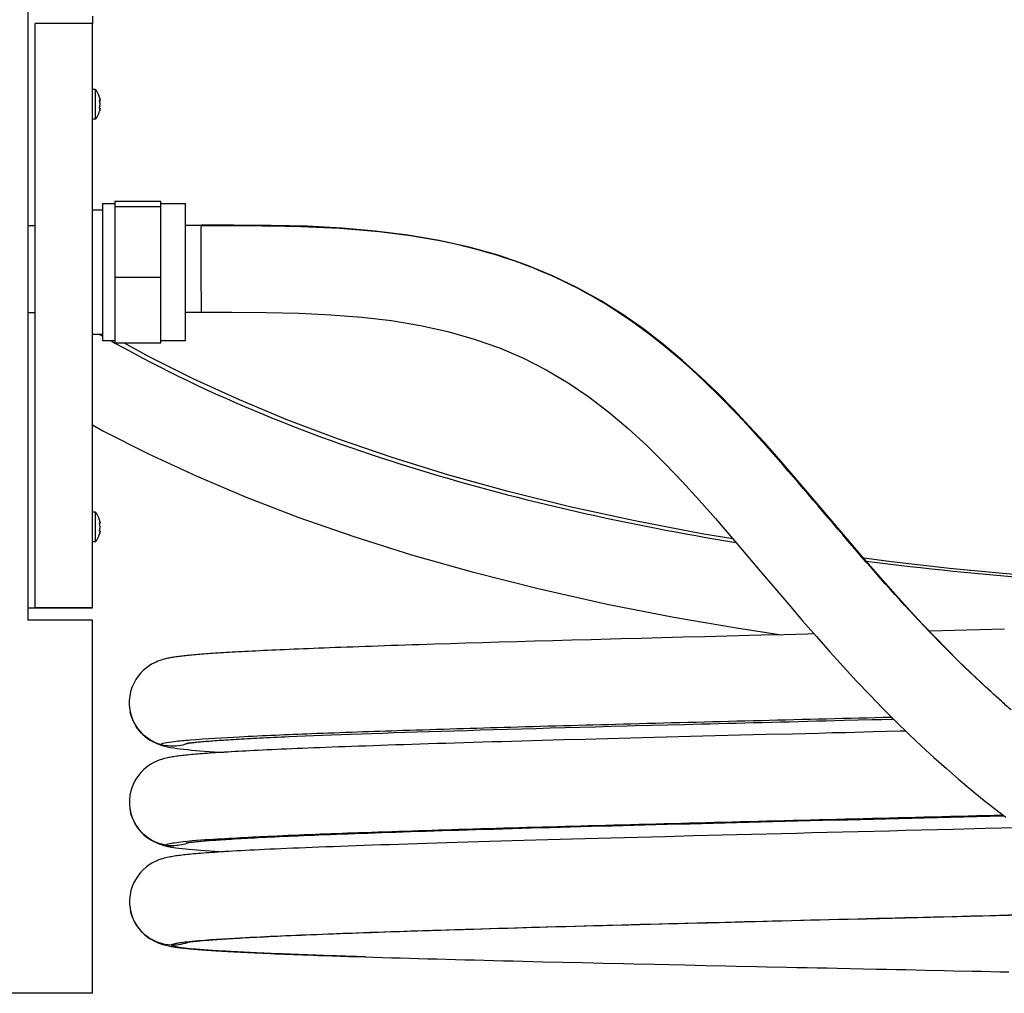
# Model space of a CAD drawing. Header units: millimetres. Extents: x 262 to 2160, y 848 to 2518.
# Tile 5 of 8: x 1530 to 1926, y 852 to 1244. Entities that reach past the tile are written whole.
import ezdxf

# ---------------------------------------------------------------- set-up
doc = ezdxf.new("R2010")
doc.units = ezdxf.units.MM
doc.header["$LTSCALE"] = 220.192598
for name, color, linetype in [('00_COMPONENTS_13', 7, 'CONTINUOUS'), ('00_COMPONENTS_4', 7, 'CONTINUOUS'), ('00_COMPONENTS_5', 7, 'CONTINUOUS'), ('00_COMPONENTS_6', 7, 'CONTINUOUS')]:
    doc.layers.add(name, color=color, linetype=linetype)

msp = doc.modelspace()

# ---------------------------------------------------------------- linework, layer by layer
at = {"layer": '00_COMPONENTS_13', "color": 7, "linetype": 'Continuous'}
for p, q in [((1533.64, 1161.2), (1536.64, 1161.2)), ((1597.14, 1161.32), (1603.49, 1161.33)), ((1533.64, 1126.2), (1536.64, 1126.2)), ((1597.14, 1126.32), (1603.56, 1126.33)), ((1562.57, 1117.4), (1563.71, 1116.75)), ((1562.6, 1117.46), (1563.74, 1116.8)), ((1566.86, 1114.96), (1567.26, 1114.73)), ((1566.86, 1114.95), (1567.26, 1114.73)), ((1568.3, 1114.15), (1568.71, 1113.92)), ((1568.31, 1114.16), (1568.72, 1113.94)), ((1916.51, 998.58), (1906.45, 998.33)), ((1926.56, 998.84), (1916.51, 998.58)), ((1744.89, 994.17), (1737.51, 993.96)), ((1752.45, 994.38), (1744.89, 994.17)), ((1760.2, 994.59), (1752.45, 994.38)), ((1780.36, 995.13), (1772.16, 994.91)), ((1788.74, 995.35), (1780.36, 995.13)), ((1797.3, 995.57), (1788.74, 995.35)), ((1806.03, 995.79), (1797.3, 995.57)), ((1814.92, 996.02), (1806.03, 995.79)), ((1697.26, 992.77), (1691.25, 992.58)), ((1703.48, 992.97), (1697.26, 992.77)), ((1709.89, 993.16), (1703.48, 992.97)), ((1716.51, 993.36), (1709.89, 993.16)), ((1723.32, 993.56), (1716.51, 993.36)), ((1730.32, 993.76), (1723.32, 993.56)), ((1737.51, 993.96), (1730.32, 993.76)), ((1574.85, 965.59), (1574.85, 965.61)), ((1862.06, 962.2), (1873.32, 962.48)), ((1715.58, 958.32), (1721.01, 958.48)), ((1721.01, 958.48), (1726.55, 958.64)), ((1726.55, 958.64), (1732.2, 958.8)), ((1732.2, 958.8), (1737.96, 958.96)), ((1737.96, 958.96), (1743.83, 959.13)), ((1743.83, 959.13), (1749.8, 959.29)), ((1749.8, 959.29), (1755.88, 959.46)), ((1755.88, 959.46), (1762.06, 959.63)), ((1762.06, 959.63), (1768.35, 959.8)), ((1777.96, 960.05), (1784.49, 960.22)), ((1784.49, 960.22), (1791.12, 960.4)), ((1791.12, 960.4), (1797.84, 960.57)), ((1638.62, 955.63), (1641.83, 955.77)), ((1641.83, 955.77), (1645.16, 955.91)), ((1645.16, 955.91), (1648.62, 956.05)), ((1648.62, 956.05), (1652.21, 956.19)), ((1652.21, 956.19), (1655.92, 956.34)), ((1655.92, 956.34), (1659.76, 956.48)), ((1659.76, 956.48), (1663.73, 956.63)), ((1663.73, 956.63), (1667.82, 956.78)), ((1667.82, 956.78), (1672.04, 956.92)), ((1672.04, 956.92), (1676.39, 957.07)), ((1676.39, 957.07), (1680.86, 957.23)), ((1680.86, 957.23), (1685.46, 957.38)), ((1685.46, 957.38), (1690.18, 957.53)), ((1690.18, 957.53), (1695.02, 957.69)), ((1695.02, 957.69), (1699.98, 957.84)), ((1699.98, 957.84), (1705.06, 958)), ((1705.06, 958), (1710.26, 958.16)), ((1710.26, 958.16), (1715.58, 958.32)), ((1757.88, 954.52), (1749.11, 954.28)), ((1766.88, 954.77), (1757.88, 954.52)), ((1776.12, 955.01), (1766.88, 954.77)), ((1815.21, 956.03), (1805.13, 955.77)), ((1588.25, 951.9), (1588.1, 951.94)), ((1588.25, 951.9), (1589.33, 951.63)), ((1740.59, 954.05), (1732.31, 953.81)), ((1749.11, 954.28), (1740.59, 954.05)), ((1574.95, 925.52), (1574.93, 925.6)), ((1920.59, 923.68), (1926.28, 923.82)), ((1728.45, 918.69), (1736.07, 918.91)), ((1736.07, 918.91), (1743.91, 919.13)), ((1743.91, 919.13), (1751.97, 919.35)), ((1751.97, 919.35), (1760.25, 919.58)), ((1760.25, 919.58), (1768.74, 919.8)), ((1768.74, 919.8), (1777.43, 920.04)), ((1804.65, 920.74), (1814.08, 920.99)), ((1713.91, 918.26), (1721.07, 918.48)), ((1721.07, 918.48), (1728.45, 918.69)), ((1778.99, 915.08), (1768.26, 914.8)), ((1790.02, 915.37), (1778.99, 915.08)), ((1801.32, 915.67), (1790.02, 915.37)), ((1812.89, 915.96), (1801.32, 915.67)), ((1824.7, 916.26), (1812.89, 915.96)), ((1918.73, 918.63), (1905.83, 918.31)), ((1592.26, 911.08), (1592.24, 911.09)), ((1575.03, 885.51), (1575, 885.62)), ((1907.31, 883.34), (1917.79, 883.6)), ((1917.79, 883.6), (1928.29, 883.87)), ((1742.05, 879.08), (1750.06, 879.3)), ((1750.06, 879.3), (1758.28, 879.52)), ((1758.28, 879.52), (1766.71, 879.75)), ((1766.71, 879.75), (1775.35, 879.98)), ((1775.35, 879.98), (1784.18, 880.21)), ((1797.79, 880.57), (1807.08, 880.81)), ((1807.08, 880.81), (1816.54, 881.05)), ((1712.29, 878.21), (1719.39, 878.43)), ((1719.39, 878.43), (1726.71, 878.64)), ((1726.71, 878.64), (1734.27, 878.86)), ((1734.27, 878.86), (1742.05, 879.08)), ((1740.82, 865.12), (1748.86, 864.93)), ((1748.86, 864.93), (1756.95, 864.74)), ((1756.95, 864.74), (1765.1, 864.55)), ((1765.1, 864.55), (1773.28, 864.37)), ((1785.6, 864.09), (1797.96, 863.82)), ((1797.96, 863.82), (1806.19, 863.64)), ((1806.19, 863.64), (1814.42, 863.46))]:
    msp.add_line(p, q, dxfattribs=at)
for points in [[(1926.59, 968.71), (1922.05, 972.75), (1917.45, 976.98), (1912.78, 981.38), (1908.06, 985.97), (1903.29, 990.74), (1898.46, 995.7), (1893.58, 1000.83), (1888.65, 1006.14), (1883.67, 1011.63), (1878.64, 1017.28), (1873.56, 1023.08), (1868.42, 1029.03), (1863.22, 1035.12), (1857.94, 1041.34), (1852.58, 1047.68), (1847.11, 1054.11), (1841.53, 1060.63), (1835.81, 1067.22), (1829.94, 1073.86), (1823.87, 1080.52), (1817.57, 1087.19), (1811.02, 1093.83), (1804.16, 1100.42), (1796.96, 1106.92), (1789.39, 1113.28), (1781.39, 1119.45), (1772.94, 1125.36), (1763.99, 1130.97), (1754.49, 1136.23), (1744.47, 1141.05), (1733.93, 1145.38), (1722.82, 1149.2), (1711.2, 1152.47), (1699.11, 1155.17), (1686.51, 1157.33), (1673.44, 1158.96), (1659.96, 1160.11), (1645.98, 1160.84), (1631.49, 1161.22), (1616.59, 1161.34), (1603.49, 1161.33)], [(1603.56, 1126.33), (1615.75, 1126.34), (1629.48, 1126.24), (1642.77, 1125.92), (1655.61, 1125.31), (1668.01, 1124.33), (1680, 1122.91), (1691.56, 1120.98), (1702.65, 1118.53), (1713.26, 1115.52), (1723.37, 1111.95), (1732.99, 1107.82), (1742.18, 1103.13), (1750.94, 1097.93), (1759.3, 1092.23), (1767.35, 1086.08), (1775.16, 1079.48), (1782.72, 1072.53), (1789.98, 1065.36), (1796.96, 1058.06), (1803.72, 1050.66), (1810.23, 1043.31), (1816.46, 1036.1), (1822.49, 1029.03), (1828.38, 1022.09), (1834.13, 1015.3), (1839.75, 1008.7), (1845.31, 1002.24), (1850.82, 995.92), (1856.26, 989.78), (1861.66, 983.8), (1867.02, 978), (1872.33, 972.38), (1877.6, 966.95), (1882.82, 961.72), (1887.98, 956.68), (1893.09, 951.84), (1898.13, 947.19), (1903.12, 942.75), (1908.04, 938.48), (1912.9, 934.4), (1917.69, 930.51), (1922.42, 926.78), (1927.07, 923.22)], [(1817.3, 1035.12), (1804.72, 1037.23), (1777.78, 1042.4), (1751.66, 1048.1), (1726.87, 1054.22), (1703.02, 1060.82), (1680.24, 1067.86), (1658.7, 1075.23), (1638.31, 1082.94), (1618.83, 1091.04), (1600.21, 1099.54), (1582.55, 1108.36), (1572.29, 1113.97)], [(1559.64, 1080.98), (1563.91, 1078.62), (1582.16, 1069.38), (1601.37, 1060.48), (1621.5, 1051.97), (1642.7, 1043.81), (1664.84, 1036.08), (1687.94, 1028.79), (1712.36, 1021.85), (1738.89, 1015.14), (1766.65, 1008.96), (1793.46, 1003.7), (1818.67, 999.34), (1836.75, 996.57)], [(2113.41, 1010.76), (2107.2, 1011.05), (2099.14, 1011.4), (2090.13, 1011.77), (2080.21, 1012.16), (2069.35, 1012.58), (2057.47, 1013.05), (2044.61, 1013.58), (2030.77, 1014.2), (2015.87, 1014.92), (1999.94, 1015.77), (1983.01, 1016.79), (1964.97, 1018), (1945.95, 1019.45), (1925.86, 1021.19), (1904.35, 1023.3), (1881.09, 1025.91), (1869.88, 1027.35)], [(1906.45, 998.33), (1896.4, 998.07), (1896.2, 998.07)], [(1772.16, 994.91), (1768.13, 994.8), (1760.2, 994.59)], [(1828.57, 996.37), (1823.98, 996.25), (1814.92, 996.02)], [(1849.96, 996.91), (1847.31, 996.84), (1842.57, 996.72), (1837.87, 996.6), (1828.57, 996.37)], [(1691.25, 992.58), (1688.32, 992.49), (1685.45, 992.4), (1682.63, 992.3), (1679.86, 992.21), (1677.14, 992.12), (1674.48, 992.03), (1671.86, 991.94), (1669.31, 991.85), (1666.8, 991.76), (1664.35, 991.67), (1661.95, 991.59), (1659.6, 991.5), (1657.3, 991.41), (1655.05, 991.33), (1652.85, 991.24), (1650.7, 991.16), (1648.6, 991.08), (1646.54, 991), (1644.53, 990.91), (1642.57, 990.83), (1640.66, 990.75), (1638.79, 990.67), (1636.97, 990.59), (1635.19, 990.51), (1633.46, 990.44), (1631.77, 990.36), (1630.12, 990.28), (1628.51, 990.21), (1626.95, 990.13), (1625.42, 990.06), (1623.94, 989.98), (1622.5, 989.91), (1621.09, 989.83), (1619.73, 989.76), (1618.41, 989.69), (1617.12, 989.62), (1615.87, 989.55), (1614.66, 989.48), (1613.48, 989.41), (1612.35, 989.34), (1611.24, 989.27), (1610.18, 989.2), (1609.14, 989.13), (1608.14, 989.06), (1607.18, 989), (1606.24, 988.93), (1605.34, 988.87), (1604.47, 988.8), (1603.62, 988.74), (1602.81, 988.67), (1602.02, 988.61), (1601.26, 988.54), (1600.53, 988.48), (1599.82, 988.42), (1599.13, 988.35), (1598.47, 988.29), (1597.82, 988.22), (1597.21, 988.16), (1596.6, 988.1), (1596.02, 988.03), (1595.46, 987.97), (1594.91, 987.9), (1594.38, 987.83), (1593.86, 987.77), (1593.35, 987.7), (1592.85, 987.62), (1592.36, 987.55), (1591.88, 987.47), (1591.41, 987.39), (1590.94, 987.31), (1590.47, 987.22), (1589.99, 987.12), (1589.51, 987.01), (1589.01, 986.89), (1588.5, 986.76), (1587.96, 986.61), (1587.36, 986.43), (1586.72, 986.21), (1586.03, 985.96), (1585.25, 985.63), (1584.39, 985.23), (1583.46, 984.72), (1582.45, 984.1), (1581.36, 983.32), (1580.23, 982.36), (1579.12, 981.26), (1578.07, 980), (1577.1, 978.58), (1576.25, 977.05), (1575.56, 975.43), (1575.02, 973.73), (1574.66, 971.96), (1574.48, 970.15), (1574.49, 968.31), (1574.69, 966.47), (1574.85, 965.61)], [(1574.85, 965.59), (1575.18, 964.31), (1575.71, 962.77), (1576.36, 961.33), (1577.11, 959.99), (1577.95, 958.76), (1578.86, 957.64), (1579.84, 956.62), (1580.86, 955.71), (1581.87, 954.92), (1582.87, 954.25), (1583.84, 953.68), (1584.74, 953.21), (1585.55, 952.84), (1586.29, 952.54), (1586.97, 952.3), (1587.58, 952.1), (1588.1, 951.94)], [(1873.32, 962.48), (1877.11, 962.58), (1880.9, 962.67), (1881.84, 962.7)], [(1768.35, 959.8), (1774.73, 959.97), (1777.96, 960.05)], [(1797.84, 960.57), (1804.65, 960.75), (1808.09, 960.83)], [(1808.09, 960.83), (1815.03, 961.01), (1818.53, 961.1)], [(1818.53, 961.1), (1825.6, 961.28), (1829.16, 961.37)], [(1829.16, 961.37), (1836.35, 961.55), (1839.97, 961.64), (1843.61, 961.74), (1847.27, 961.83), (1850.94, 961.92), (1854.63, 962.01), (1858.34, 962.11), (1862.06, 962.2)], [(1597.26, 952.88), (1597.25, 952.88), (1597.27, 952.89), (1597.34, 952.9), (1597.44, 952.92), (1597.58, 952.94), (1597.75, 952.97), (1597.96, 953), (1598.2, 953.03), (1598.47, 953.07), (1598.77, 953.11), (1599.1, 953.15), (1599.45, 953.2), (1599.84, 953.24), (1600.25, 953.29), (1600.69, 953.33), (1601.16, 953.38), (1601.65, 953.43), (1602.17, 953.48), (1602.72, 953.54), (1603.3, 953.59), (1603.9, 953.64), (1604.53, 953.69), (1605.19, 953.75), (1605.88, 953.8), (1606.59, 953.86), (1607.34, 953.92), (1608.11, 953.97), (1608.91, 954.03), (1609.74, 954.09), (1610.6, 954.15), (1611.48, 954.21), (1612.4, 954.27), (1613.35, 954.33), (1614.32, 954.39), (1615.33, 954.45), (1616.36, 954.51), (1617.43, 954.58), (1618.52, 954.64), (1619.65, 954.7), (1620.8, 954.77), (1621.99, 954.83), (1623.2, 954.9), (1624.45, 954.96), (1625.73, 955.03), (1627.04, 955.09), (1628.38, 955.16), (1629.75, 955.22), (1631.15, 955.29), (1632.58, 955.36), (1634.04, 955.43), (1635.54, 955.49), (1637.06, 955.56), (1638.62, 955.63)], [(1790.39, 955.39), (1785.58, 955.26), (1776.12, 955.01)], [(1805.13, 955.77), (1800.17, 955.64), (1790.39, 955.39)], [(1830.66, 956.42), (1825.47, 956.29), (1815.21, 956.03)], [(1873.55, 957.5), (1862.63, 957.22), (1857.22, 957.09), (1851.84, 956.95), (1846.49, 956.82), (1841.18, 956.68), (1830.66, 956.42)], [(1886.8, 957.83), (1884.57, 957.77), (1879.05, 957.63), (1873.55, 957.5)], [(1732.31, 953.81), (1728.27, 953.7), (1724.3, 953.58), (1720.38, 953.47), (1716.53, 953.36), (1712.75, 953.24), (1709.03, 953.13), (1705.38, 953.02), (1701.8, 952.91), (1698.28, 952.8), (1694.83, 952.69), (1691.45, 952.59), (1688.14, 952.48), (1684.89, 952.37), (1681.71, 952.27), (1678.6, 952.17), (1675.55, 952.06), (1672.58, 951.96), (1669.67, 951.86), (1666.83, 951.76), (1664.05, 951.66), (1661.34, 951.56), (1658.7, 951.46), (1656.12, 951.37), (1653.6, 951.27), (1651.15, 951.17), (1648.76, 951.08), (1646.43, 950.99), (1644.16, 950.89), (1641.95, 950.8), (1639.8, 950.71), (1637.71, 950.62), (1635.68, 950.53), (1633.7, 950.44), (1631.78, 950.36), (1629.91, 950.27), (1628.1, 950.18), (1626.34, 950.1), (1624.64, 950.01), (1622.99, 949.93), (1621.38, 949.84), (1619.83, 949.76), (1618.33, 949.68), (1616.88, 949.6), (1615.47, 949.52), (1614.11, 949.44), (1612.8, 949.36), (1611.53, 949.28), (1610.3, 949.2), (1609.12, 949.12), (1607.98, 949.05), (1606.88, 948.97), (1605.82, 948.89), (1604.8, 948.82), (1603.82, 948.74), (1602.88, 948.67), (1601.97, 948.6), (1601.1, 948.52), (1600.26, 948.45), (1599.46, 948.38), (1598.69, 948.3), (1597.95, 948.23), (1597.23, 948.16), (1596.55, 948.08), (1595.89, 948.01), (1595.26, 947.93), (1594.65, 947.86), (1594.07, 947.78), (1593.5, 947.71), (1592.95, 947.63), (1592.41, 947.55), (1591.89, 947.46), (1591.37, 947.37), (1590.86, 947.28), (1590.35, 947.18), (1589.84, 947.07), (1589.31, 946.95), (1588.76, 946.81), (1588.18, 946.65), (1587.55, 946.47), (1586.87, 946.24), (1586.14, 945.97), (1585.33, 945.63), (1584.42, 945.2), (1583.45, 944.67), (1582.41, 944.02), (1581.33, 943.23), (1580.22, 942.29), (1579.15, 941.2), (1578.13, 939.97), (1577.18, 938.59), (1576.35, 937.1), (1575.67, 935.5), (1575.13, 933.82), (1574.75, 932.06), (1574.56, 930.26), (1574.56, 928.44), (1574.75, 926.59), (1574.93, 925.6)], [(1589.33, 951.63), (1590.93, 951.3), (1592.34, 951.06), (1593.62, 950.88), (1594.96, 950.71), (1596.41, 950.54), (1597.92, 950.39), (1599.51, 950.24), (1601.18, 950.1), (1602.92, 949.96), (1604.73, 949.83), (1606.63, 949.7), (1608.6, 949.57), (1610.65, 949.44), (1612.45, 949.34)], [(1574.95, 925.52), (1575.14, 924.73), (1575.69, 923.02), (1576.4, 921.41), (1577.23, 919.92), (1578.16, 918.58), (1579.17, 917.37), (1580.25, 916.3), (1581.32, 915.39), (1582.39, 914.62), (1583.42, 913.97), (1584.39, 913.44), (1585.26, 913.02), (1586.04, 912.68), (1586.76, 912.41), (1587.4, 912.19), (1587.97, 912.01), (1588.51, 911.86), (1589.02, 911.73), (1589.49, 911.61), (1589.96, 911.51), (1590.42, 911.41), (1590.86, 911.32), (1591.31, 911.24), (1591.77, 911.16), (1592.26, 911.08)], [(1873.67, 922.49), (1878.82, 922.62), (1883.99, 922.75), (1889.18, 922.88), (1894.38, 923.01), (1904.83, 923.27)], [(1904.83, 923.27), (1910.08, 923.41), (1920.59, 923.68)], [(1777.43, 920.04), (1786.31, 920.27), (1790.83, 920.39)], [(1790.83, 920.39), (1800, 920.62), (1804.65, 920.74)], [(1814.08, 920.99), (1823.67, 921.23), (1828.53, 921.35)], [(1828.53, 921.35), (1838.34, 921.6), (1843.3, 921.73), (1848.29, 921.85), (1853.31, 921.98), (1858.36, 922.11), (1863.44, 922.23), (1873.67, 922.49)], [(1932.8, 919), (1925.19, 918.8), (1918.73, 918.63)], [(1768.26, 914.8), (1763.01, 914.66), (1757.83, 914.52), (1752.74, 914.38), (1747.73, 914.24), (1742.79, 914.1), (1737.95, 913.97), (1733.18, 913.83), (1728.51, 913.7), (1723.91, 913.57), (1719.41, 913.44), (1714.99, 913.31), (1710.66, 913.18), (1706.42, 913.05), (1702.27, 912.92), (1698.21, 912.8), (1694.24, 912.67), (1690.35, 912.55), (1686.56, 912.42), (1682.86, 912.3), (1679.25, 912.18), (1675.72, 912.06), (1672.29, 911.95), (1668.95, 911.83), (1665.69, 911.71), (1662.53, 911.6), (1659.45, 911.49), (1656.45, 911.37), (1653.55, 911.26), (1650.72, 911.15), (1647.98, 911.04), (1645.32, 910.94), (1642.75, 910.83), (1640.25, 910.72), (1637.83, 910.62), (1635.49, 910.52), (1633.22, 910.42), (1631.04, 910.31), (1628.92, 910.21), (1626.88, 910.12), (1624.91, 910.02), (1623.01, 909.92), (1621.18, 909.83), (1619.43, 909.73), (1617.73, 909.64), (1616.11, 909.55), (1614.55, 909.46), (1613.06, 909.37), (1611.63, 909.28), (1610.27, 909.19), (1608.96, 909.1), (1607.71, 909.02), (1606.51, 908.93), (1605.37, 908.85), (1604.28, 908.77), (1603.24, 908.69), (1602.25, 908.61), (1601.29, 908.53), (1600.38, 908.45), (1599.51, 908.37), (1598.68, 908.29), (1597.88, 908.21), (1597.12, 908.13), (1596.39, 908.05), (1595.69, 907.97), (1595.02, 907.89), (1594.38, 907.8), (1593.76, 907.72), (1593.16, 907.63), (1592.57, 907.54), (1592.01, 907.45), (1591.44, 907.35), (1590.89, 907.25), (1590.33, 907.14), (1589.76, 907.01), (1589.18, 906.88), (1588.57, 906.72), (1587.91, 906.53), (1587.19, 906.3), (1586.42, 906.02), (1585.56, 905.68), (1584.6, 905.23), (1583.57, 904.69), (1582.5, 904.02), (1581.38, 903.21), (1580.24, 902.23), (1579.15, 901.12), (1578.13, 899.87), (1577.19, 898.48), (1576.37, 896.98), (1575.7, 895.38), (1575.17, 893.7), (1574.82, 891.96), (1574.64, 890.18), (1574.64, 888.38), (1574.83, 886.55), (1575, 885.62)], [(1597.34, 912.88), (1597.35, 912.89), (1597.42, 912.9), (1597.54, 912.92), (1597.7, 912.95), (1597.9, 912.98), (1598.14, 913.01), (1598.42, 913.05), (1598.73, 913.1), (1599.08, 913.14), (1599.46, 913.19), (1599.88, 913.24), (1600.33, 913.29), (1600.81, 913.34), (1601.33, 913.39), (1601.88, 913.45), (1602.46, 913.5), (1603.08, 913.56), (1603.73, 913.62), (1604.41, 913.68), (1605.13, 913.74), (1605.89, 913.8), (1606.68, 913.86), (1607.51, 913.93), (1608.38, 913.99), (1609.29, 914.05), (1610.23, 914.12), (1611.22, 914.19), (1612.25, 914.26), (1613.32, 914.32), (1614.43, 914.39), (1615.59, 914.46), (1616.79, 914.54), (1618.04, 914.61), (1619.33, 914.68), (1620.67, 914.76), (1622.05, 914.83), (1623.48, 914.91), (1624.96, 914.98), (1626.48, 915.06), (1628.06, 915.14), (1629.68, 915.22), (1631.35, 915.3), (1633.07, 915.38), (1634.84, 915.46), (1636.66, 915.54), (1638.53, 915.63), (1640.46, 915.71), (1642.43, 915.79), (1644.47, 915.88), (1646.55, 915.96), (1648.69, 916.05), (1650.88, 916.14), (1653.13, 916.23), (1655.43, 916.32), (1657.8, 916.41), (1660.21, 916.5), (1662.69, 916.59), (1665.23, 916.68), (1667.82, 916.77), (1670.47, 916.87), (1673.18, 916.96), (1675.96, 917.06), (1678.79, 917.15), (1681.68, 917.25), (1684.64, 917.35), (1687.65, 917.45), (1690.72, 917.55), (1693.86, 917.65), (1697.05, 917.75), (1700.3, 917.85), (1703.62, 917.95), (1706.99, 918.06), (1710.42, 918.16), (1713.91, 918.26)], [(1873.93, 917.5), (1861.37, 917.19), (1855.15, 917.03), (1848.96, 916.88), (1842.82, 916.72), (1836.73, 916.57), (1824.7, 916.26)], [(1905.83, 918.31), (1893, 917.98), (1886.62, 917.82), (1880.26, 917.66), (1873.93, 917.5)], [(1592.24, 911.09), (1593.25, 910.94), (1594.45, 910.78), (1595.72, 910.63), (1597.07, 910.48), (1598.49, 910.34), (1600, 910.21), (1601.6, 910.08), (1603.28, 909.95), (1605.04, 909.82), (1606.89, 909.69), (1608.83, 909.56), (1610.85, 909.44), (1612.61, 909.34)], [(1575.03, 885.51), (1575.23, 884.69), (1575.79, 882.96), (1576.51, 881.34), (1577.36, 879.84), (1578.3, 878.49), (1579.33, 877.27), (1580.42, 876.2), (1581.52, 875.28), (1582.61, 874.51), (1583.68, 873.86), (1584.68, 873.33), (1585.59, 872.91), (1586.43, 872.57), (1587.2, 872.29), (1587.9, 872.07), (1588.53, 871.89), (1589.13, 871.73), (1589.7, 871.59), (1590.23, 871.48), (1590.76, 871.37), (1591.27, 871.27), (1591.78, 871.18), (1592.29, 871.1), (1592.81, 871.02), (1593.34, 870.94), (1593.88, 870.87), (1594.44, 870.79), (1595.01, 870.72), (1595.6, 870.65), (1596.21, 870.59), (1596.84, 870.52), (1597.49, 870.45), (1598.17, 870.38), (1598.87, 870.32), (1599.6, 870.25), (1600.36, 870.18), (1601.14, 870.12), (1601.95, 870.05), (1602.79, 869.99), (1603.65, 869.92), (1604.55, 869.85), (1605.47, 869.79), (1606.43, 869.72), (1607.42, 869.66), (1608.44, 869.59), (1609.49, 869.52), (1610.58, 869.46), (1611.7, 869.39), (1612.85, 869.32), (1614.05, 869.25), (1615.27, 869.19), (1616.54, 869.12), (1617.84, 869.05), (1619.18, 868.98), (1620.55, 868.91), (1621.97, 868.84), (1623.43, 868.77), (1624.93, 868.7), (1626.47, 868.63), (1628.05, 868.56), (1629.67, 868.49), (1631.34, 868.42), (1633.05, 868.35), (1634.81, 868.27), (1636.61, 868.2), (1638.46, 868.13), (1640.36, 868.05), (1642.3, 867.98), (1644.29, 867.9), (1646.33, 867.83), (1648.42, 867.75), (1650.55, 867.68), (1652.85, 867.59)], [(1860.9, 882.17), (1871.08, 882.42), (1876.2, 882.55), (1881.34, 882.68), (1886.51, 882.81), (1891.69, 882.94), (1896.88, 883.07), (1907.31, 883.34)], [(1784.18, 880.21), (1793.21, 880.45), (1797.79, 880.57)], [(1816.54, 881.05), (1826.16, 881.29), (1831.03, 881.42)], [(1831.03, 881.42), (1840.86, 881.67), (1845.83, 881.79), (1850.82, 881.92), (1855.85, 882.04), (1860.9, 882.17)], [(1597.34, 872.89), (1597.36, 872.89), (1597.42, 872.9), (1597.54, 872.92), (1597.7, 872.95), (1597.89, 872.98), (1598.12, 873.01), (1598.39, 873.05), (1598.7, 873.09), (1599.04, 873.14), (1599.41, 873.18), (1599.81, 873.23), (1600.25, 873.28), (1600.72, 873.33), (1601.22, 873.38), (1601.76, 873.44), (1602.32, 873.49), (1602.92, 873.55), (1603.56, 873.6), (1604.22, 873.66), (1604.93, 873.72), (1605.66, 873.78), (1606.43, 873.84), (1607.24, 873.9), (1608.09, 873.97), (1608.97, 874.03), (1609.9, 874.1), (1610.86, 874.16), (1611.87, 874.23), (1612.91, 874.3), (1614, 874.37), (1615.14, 874.44), (1616.31, 874.51), (1617.54, 874.58), (1618.8, 874.65), (1620.12, 874.73), (1621.48, 874.8), (1622.88, 874.88), (1624.34, 874.95), (1625.84, 875.03), (1627.38, 875.11), (1628.98, 875.18), (1630.63, 875.26), (1632.32, 875.34), (1634.07, 875.42), (1635.87, 875.51), (1637.71, 875.59), (1639.61, 875.67), (1641.57, 875.76), (1643.57, 875.84), (1645.63, 875.93), (1647.74, 876.01), (1649.91, 876.1), (1652.13, 876.19), (1654.41, 876.28), (1656.75, 876.37), (1659.14, 876.46), (1661.59, 876.55), (1664.1, 876.64), (1666.66, 876.73), (1669.28, 876.82), (1671.97, 876.92), (1674.71, 877.01), (1677.51, 877.11), (1680.38, 877.21), (1683.3, 877.3), (1686.28, 877.4), (1689.32, 877.5), (1692.42, 877.6), (1695.59, 877.7), (1698.81, 877.8), (1702.09, 877.9), (1705.43, 878.01), (1708.83, 878.11), (1712.29, 878.21)], [(1652.85, 867.59), (1656.06, 867.48), (1659.33, 867.37), (1662.64, 867.27), (1666, 867.16), (1669.41, 867.05), (1672.86, 866.94), (1676.36, 866.84), (1679.89, 866.73), (1683.47, 866.63), (1687.08, 866.52), (1690.73, 866.42), (1694.41, 866.32), (1698.13, 866.21), (1701.88, 866.11), (1705.66, 866.01), (1709.47, 865.91), (1713.3, 865.81), (1717.16, 865.71), (1721.05, 865.61), (1724.96, 865.51), (1728.89, 865.42), (1732.85, 865.32), (1740.82, 865.12)], [(1773.28, 864.37), (1777.38, 864.27), (1785.6, 864.09)], [(1814.42, 863.46), (1818.53, 863.37), (1826.72, 863.19)], [(1826.72, 863.19), (1830.81, 863.11), (1838.96, 862.93)], [(1838.96, 862.93), (1843.02, 862.85), (1847.07, 862.76), (1851.11, 862.67), (1855.14, 862.59), (1859.15, 862.5)], [(1859.15, 862.5), (1875.05, 862.17), (1878.98, 862.08), (1882.9, 862), (1886.8, 861.92), (1890.68, 861.83), (1894.54, 861.75)], [(1894.54, 861.75), (1902.19, 861.59), (1905.99, 861.51)], [(1905.99, 861.51), (1913.52, 861.34), (1917.25, 861.26)], [(1917.25, 861.26), (1924.64, 861.1), (1928.29, 861.02)]]:
    msp.add_lwpolyline(points, dxfattribs=at)
for centre, radius, start, end in [((1812.66, 1550.91), 500.48, 240.6364, 240.7733), ((2193.47, 1273.82), 405.38, 228.5719, 229.3), ((1591.94, 969.23), 17.46, 254.2669, 260.3309), ((1591.98, 969.27), 17.49, 291.5643, 292.2556), ((1592.03, 929.23), 17.46, 261.1766, 267.2403)]:
    msp.add_arc(centre, radius, start, end, dxfattribs=at)
for points, knots in [([(1603.45, 1159.08), (1603.45, 1159.29), (1603.46, 1159.94), (1603.46, 1160.58), (1603.47, 1161)], [0, 0, 0, 0, 0.336655, 1, 1, 1, 1]), ([(1603.47, 1161), (1603.47, 1161.09), (1603.51, 1161.16), (1603.46, 1161.33), (1603.49, 1161.33)], [0, 0, 0, 0, 0.743574, 1, 1, 1, 1]), ([(1925.24, 969.87), (1902.14, 990.25), (1870.54, 1025.58), (1829.68, 1074.47), (1794.96, 1110.48), (1752.81, 1139.67), (1703.78, 1155.99), (1653.28, 1161.13), (1619.91, 1161.04), (1603.47, 1161)], [0, 0, 0, 0, 0.234728, 0.359435, 0.485894, 0.614807, 0.745798, 0.874765, 1, 1, 1, 1]), ([(1603.56, 1126.33), (1603.49, 1126.33), (1603.63, 1126.78), (1603.47, 1127.24), (1603.54, 1128.41), (1603.49, 1129.85), (1603.49, 1131.76), (1603.46, 1134.93), (1603.45, 1139.45), (1603.43, 1145.1), (1603.43, 1151.7), (1603.43, 1156.34), (1603.45, 1159.08)], [0, 0, 0, 0, 0.006237, 0.025508, 0.05803, 0.10374, 0.161928, 0.23114, 0.395047, 0.575371, 0.749074, 1, 1, 1, 1]), ([(1568.71, 1113.92), (1607.34, 1092.35), (1689.62, 1059.6), (1775.53, 1040.81), (1818.47, 1033.72)], [0, 0, 0, 0, 0.504109, 1, 1, 1, 1]), ([(1870.9, 1026.15), (1894.18, 1023.25), (1939.35, 1018.7), (2003.81, 1014.51), (2059.33, 1012.04), (2092.95, 1010.69), (2107.36, 1009.72)], [0, 0, 0, 0, 0.296841, 0.574258, 0.817324, 1, 1, 1, 1]), ([(1587.21, 952.43), (1584.31, 953.25), (1578.66, 956.6), (1575.53, 962.44), (1574.85, 965.59)], [0, 0, 0, 0, 0.483395, 1, 1, 1, 1]), ([(1588.62, 953.09), (1589.91, 953.39), (1593.34, 953.83), (1603.41, 954.76), (1621.82, 955.78), (1650.34, 957.02), (1686.68, 958.27), (1729.52, 959.55), (1795.04, 961.34), (1846.11, 962.61), (1881.04, 963.5)], [0, 0, 0, 0, 0.013529, 0.035445, 0.103701, 0.202423, 0.328128, 0.47636, 0.6418, 1, 1, 1, 1]), ([(1587.21, 952.43), (1587.19, 952.58), (1587.82, 952.92), (1588.25, 953.01), (1588.62, 953.09)], [0, 0, 0, 0, 0.29145, 1, 1, 1, 1]), ([(1587.65, 952.1), (1587.54, 952.14), (1587.37, 952.21), (1587.22, 952.36), (1587.21, 952.43)], [0, 0, 0, 0, 0.632517, 1, 1, 1, 1]), ([(1588.1, 951.94), (1588.02, 951.97), (1587.87, 952.01), (1587.71, 952.07), (1587.65, 952.1)], [0, 0, 0, 0, 0.539651, 1, 1, 1, 1]), ([(1598.4, 953), (1597.64, 952.7), (1594.62, 951.74), (1591.33, 951.63), (1589.01, 952.02)], [0, 0, 0, 0, 0.25883, 1, 1, 1, 1]), ([(1589.35, 911.98), (1586.06, 912.49), (1579.43, 915.61), (1575.71, 922.03), (1574.95, 925.52)], [0, 0, 0, 0, 0.482427, 1, 1, 1, 1]), ([(1592.61, 912.98), (1597.32, 913.7), (1610.43, 914.57), (1635.07, 915.9), (1669.34, 917.17), (1711.8, 918.53), (1760.71, 919.9), (1832.8, 921.78), (1888.36, 923.15), (1925.9, 924.12)], [0, 0, 0, 0, 0.042895, 0.117948, 0.222156, 0.351298, 0.500054, 0.662263, 1, 1, 1, 1]), ([(1589.35, 911.98), (1589.34, 912.04), (1589.44, 912.2), (1589.58, 912.27), (1589.68, 912.31)], [0, 0, 0, 0, 0.369, 1, 1, 1, 1]), ([(1592.24, 911.09), (1591.52, 911.2), (1590.7, 911.41), (1589.39, 911.69), (1589.35, 911.98)], [0, 0, 0, 0, 0.7119, 1, 1, 1, 1]), ([(1589.68, 912.31), (1589.82, 912.38), (1590.78, 912.7), (1591.77, 912.86), (1592.61, 912.98)], [0, 0, 0, 0, 0.159313, 1, 1, 1, 1]), ([(1598.65, 913.07), (1598.05, 912.82), (1595.65, 911.99), (1593.07, 911.7), (1591.19, 911.79)], [0, 0, 0, 0, 0.257307, 1, 1, 1, 1]), ([(1591.53, 871.78), (1587.89, 871.9), (1580.22, 874.65), (1575.87, 881.68), (1575.03, 885.51)], [0, 0, 0, 0, 0.481685, 1, 1, 1, 1]), ([(1597.33, 873.12), (1603.85, 873.87), (1621.25, 874.89), (1653.22, 876.35), (1696.25, 877.79), (1768.88, 879.91), (1867.43, 882.37), (1948.39, 884.4), (1988.89, 885.52)], [0, 0, 0, 0, 0.050261, 0.13337, 0.245148, 0.379908, 0.689766, 1, 1, 1, 1]), ([(1591.53, 871.78), (1591.5, 871.93), (1592.13, 872.28), (1593.12, 872.49), (1595.02, 872.85), (1596.47, 873.02), (1597.33, 873.12)], [0, 0, 0, 0, 0.077277, 0.26424, 0.571469, 1, 1, 1, 1]), ([(1651.02, 867.66), (1646.53, 867.82), (1638.08, 868.13), (1626.22, 868.63), (1616.04, 869.13), (1607.59, 869.63), (1600.92, 870.13), (1596.15, 870.61), (1593.22, 871.06), (1591.96, 871.42), (1591.55, 871.65), (1591.53, 871.78)], [0, 0, 0, 0, 0.225456, 0.424352, 0.595301, 0.737239, 0.849137, 0.93019, 0.980132, 0.993558, 1, 1, 1, 1]), ([(1669.5, 867.05), (1667.89, 867.1), (1661.73, 867.29), (1655.58, 867.5), (1651.02, 867.66)], [0, 0, 0, 0, 0.260757, 1, 1, 1, 1])]:
    msp.add_open_spline(points, degree=3, knots=knots, dxfattribs=at)
msp.add_open_spline([(1598.67, 873.07), (1596.43, 872.17), (1593.95, 871.7), (1591.53, 871.78)], degree=3, dxfattribs=at)
at = {"layer": '00_COMPONENTS_4', "color": 7, "linetype": 'Continuous'}
for p, q in [((1559.64, 1245.41), (1559.64, 1242.46)), ((1533.64, 1007.41), (1559.64, 1007.41))]:
    msp.add_line(p, q, dxfattribs=at)
at = {"layer": '00_COMPONENTS_5', "color": 7, "linetype": 'Continuous'}
for p, q in [((1559.64, 1242.46), (1536.64, 1242.46)), ((1536.64, 1007.46), (1536.64, 1242.46)), ((1559.64, 1007.46), (1559.64, 1242.46)), ((1560.94, 1215.91), (1559.64, 1215.91)), ((1560.94, 1203.91), (1560.94, 1215.91)), ((1562.61, 1212.4), (1562.54, 1212.71)), ((1562.56, 1212.6), (1562.61, 1212.4)), ((1562.61, 1212.4), (1562.65, 1212.23)), ((1562.65, 1212.23), (1562.61, 1212.4)), ((1562.6, 1211.54), (1562.65, 1211.54)), ((1562.6, 1211.47), (1562.72, 1211.47)), ((1562.6, 1208.35), (1562.72, 1208.35)), ((1562.6, 1208.28), (1562.65, 1208.28)), ((1560.94, 1203.91), (1559.64, 1203.91)), ((1562.61, 1207.42), (1562.54, 1207.11)), ((1562.54, 1207.12), (1562.54, 1207.11)), ((1562.54, 1207.11), (1562.54, 1207.12)), ((1562.58, 1207.28), (1562.61, 1207.42)), ((1562.61, 1207.42), (1562.58, 1207.28)), ((1562.61, 1207.42), (1562.63, 1207.5)), ((1562.63, 1207.5), (1562.61, 1207.42)), ((1562.63, 1207.5), (1562.65, 1207.59)), ((1562.65, 1207.59), (1562.63, 1207.5)), ((1563.74, 1169.96), (1568.74, 1169.96)), ((1563.74, 1169.96), (1563.74, 1114.96)), ((1568.74, 1170.96), (1587.14, 1170.96)), ((1568.74, 1170.96), (1568.74, 1113.97)), ((1568.74, 1168.84), (1587.14, 1168.84)), ((1587.14, 1113.97), (1587.14, 1170.96)), ((1587.14, 1169.96), (1597.14, 1169.96)), ((1597.14, 1114.96), (1597.14, 1169.96)), ((1559.64, 1167.46), (1563.74, 1167.46)), ((1568.74, 1140.35), (1587.14, 1140.35)), ((1559.64, 1117.46), (1563.74, 1117.46)), ((1563.74, 1114.96), (1568.74, 1114.96)), ((1568.74, 1113.97), (1587.14, 1113.97)), ((1587.14, 1114.96), (1597.14, 1114.96)), ((1560.94, 1045.91), (1559.64, 1045.91)), ((1560.94, 1033.91), (1560.94, 1045.91)), ((1562.61, 1042.4), (1562.54, 1042.71)), ((1562.56, 1042.6), (1562.61, 1042.4)), ((1562.6, 1041.54), (1562.65, 1041.54)), ((1562.61, 1042.4), (1562.65, 1042.23)), ((1562.65, 1042.23), (1562.61, 1042.4)), ((1562.6, 1041.47), (1562.72, 1041.47)), ((1562.6, 1038.35), (1562.72, 1038.35)), ((1562.6, 1038.28), (1562.65, 1038.28)), ((1562.63, 1037.5), (1562.65, 1037.59)), ((1562.65, 1037.59), (1562.63, 1037.5)), ((1560.94, 1033.91), (1559.64, 1033.91)), ((1562.61, 1037.42), (1562.54, 1037.11)), ((1562.54, 1037.12), (1562.54, 1037.11)), ((1562.54, 1037.11), (1562.54, 1037.12)), ((1562.58, 1037.28), (1562.61, 1037.42)), ((1562.61, 1037.42), (1562.58, 1037.28)), ((1562.61, 1037.42), (1562.63, 1037.5)), ((1562.63, 1037.5), (1562.61, 1037.42)), ((1559.64, 1007.46), (1536.64, 1007.46))]:
    msp.add_line(p, q, dxfattribs=at)
for centre, radius, start, end in [((1552.94, 1209.91), 10, 16.2602, 36.8699), ((1556.9, 1210.9), 5.9, 11.8845, 13.0924), ((1557.78, 1211.08), 5, 9.6315, 11.9404), ((1559.04, 1211.29), 3.73, 8.2225, 9.5949), ((1563.45, 1210.97), 0.873, 178.8114, 182.7587), ((1563.46, 1210.98), 0.884, 182.7596, 185.7493), ((1563.49, 1210.98), 0.915, 185.7683, 190.946), ((1563.54, 1210.99), 0.972, 190.9337, 193.8642), ((1564.25, 1211.23), 1.72, 199.7057, 201.143), ((1561.11, 1210.09), 1.63, 11.5077, 13.0265), ((1560.89, 1210.04), 1.85, 9.7463, 11.5), ((1560.85, 1209.78), 1.89, 348.5028, 350.8247), ((1560.6, 1210), 2.14, 7.6758, 9.7399), ((1560.52, 1209.84), 2.23, 350.8158, 352.893), ((1560.3, 1209.95), 2.45, 5.5364, 7.6774), ((1560.24, 1209.87), 2.51, 352.8867, 354.8055), ((1559.86, 1209.91), 2.89, 359.9335, 5.4867), ((1559.84, 1209.91), 2.91, 354.8451, 0.0519), ((1552.94, 1209.91), 10, 323.1301, 343.7398), ((1556.86, 1208.93), 5.94, 346.9083, 347.9502), ((1557.28, 1208.84), 5.51, 347.9441, 349.0717), ((1552.94, 1039.91), 10, 16.2602, 36.8699), ((1556.9, 1040.9), 5.9, 11.8845, 13.0924), ((1557.78, 1041.08), 5, 9.6315, 11.9404), ((1559.04, 1041.29), 3.73, 8.2225, 9.5949), ((1563.45, 1040.97), 0.874, 178.8126, 183.4794), ((1556.86, 1038.93), 5.94, 346.9083, 347.9502), ((1557.28, 1038.84), 5.51, 347.9441, 349.0717), ((1561.11, 1040.09), 1.63, 11.5077, 13.0265), ((1560.89, 1040.04), 1.85, 9.7463, 11.5), ((1560.85, 1039.78), 1.89, 348.5028, 350.8247), ((1560.6, 1040), 2.14, 7.6758, 9.7399), ((1560.52, 1039.84), 2.23, 350.8158, 352.893), ((1560.3, 1039.95), 2.45, 5.5364, 7.6774), ((1560.24, 1039.87), 2.51, 352.8867, 354.8055), ((1559.86, 1039.91), 2.89, 359.9335, 5.4867), ((1559.84, 1039.91), 2.91, 354.8451, 0.0519), ((1552.94, 1039.91), 10, 323.1301, 343.7398)]:
    msp.add_arc(centre, radius, start, end, dxfattribs=at)
for points, knots in [([(1562.73, 1211.83), (1562.74, 1211.74), (1562.74, 1211.64), (1562.76, 1211.49), (1562.73, 1211.47)], [0, 0, 0, 0, 0.689448, 1, 1, 1, 1]), ([(1562.55, 1211.04), (1562.54, 1211.15), (1562.53, 1211.3), (1562.54, 1211.44), (1562.55, 1211.47)], [0, 0, 0, 0, 0.798954, 1, 1, 1, 1]), ([(1562.55, 1208.35), (1562.54, 1208.38), (1562.53, 1208.51), (1562.54, 1208.65), (1562.55, 1208.76)], [0, 0, 0, 0, 0.201706, 1, 1, 1, 1]), ([(1562.55, 1211.47), (1562.55, 1211.48), (1562.55, 1211.5), (1562.56, 1211.52), (1562.56, 1211.53)], [0, 0, 0, 0, 0.545881, 1, 1, 1, 1]), ([(1562.6, 1208.24), (1562.59, 1208.24), (1562.56, 1208.28), (1562.55, 1208.32), (1562.55, 1208.35)], [0, 0, 0, 0, 0.330836, 1, 1, 1, 1]), ([(1562.56, 1211.53), (1562.57, 1211.55), (1562.57, 1211.57), (1562.59, 1211.58), (1562.6, 1211.58)], [0, 0, 0, 0, 0.617329, 1, 1, 1, 1]), ([(1562.6, 1211.58), (1562.61, 1211.58), (1562.63, 1211.57), (1562.64, 1211.55), (1562.65, 1211.54)], [0, 0, 0, 0, 0.388534, 1, 1, 1, 1]), ([(1562.63, 1210.65), (1562.63, 1210.66), (1562.62, 1210.7), (1562.61, 1210.74), (1562.6, 1210.76)], [0, 0, 0, 0, 0.474177, 1, 1, 1, 1]), ([(1562.65, 1208.28), (1562.64, 1208.27), (1562.63, 1208.25), (1562.61, 1208.24), (1562.6, 1208.24)], [0, 0, 0, 0, 0.611404, 1, 1, 1, 1]), ([(1562.63, 1209.16), (1562.63, 1209.17), (1562.64, 1209.19), (1562.65, 1209.21), (1562.65, 1209.22)], [0, 0, 0, 0, 0.521366, 1, 1, 1, 1]), ([(1562.67, 1211.5), (1562.67, 1211.51), (1562.66, 1211.52), (1562.65, 1211.53), (1562.65, 1211.54)], [0, 0, 0, 0, 0.465006, 1, 1, 1, 1]), ([(1562.69, 1210.46), (1562.69, 1210.48), (1562.67, 1210.53), (1562.66, 1210.58), (1562.65, 1210.61)], [0, 0, 0, 0, 0.529023, 1, 1, 1, 1]), ([(1562.65, 1208.28), (1562.66, 1208.3), (1562.67, 1208.32), (1562.69, 1208.34), (1562.7, 1208.35)], [0, 0, 0, 0, 0.589429, 1, 1, 1, 1]), ([(1562.72, 1211.47), (1562.71, 1211.47), (1562.69, 1211.48), (1562.68, 1211.49), (1562.67, 1211.5)], [0, 0, 0, 0, 0.384886, 1, 1, 1, 1]), ([(1562.7, 1208.35), (1562.7, 1208.35), (1562.71, 1208.35), (1562.71, 1208.35), (1562.72, 1208.35)], [0, 0, 0, 0, 0.553327, 1, 1, 1, 1]), ([(1562.73, 1211.47), (1562.72, 1211.47), (1562.72, 1211.47), (1562.72, 1211.47), (1562.72, 1211.47)], [0, 0, 0, 0, 0.504139, 1, 1, 1, 1]), ([(1562.72, 1208.35), (1562.74, 1208.35), (1562.75, 1208.2), (1562.74, 1208.13), (1562.74, 1208.06)], [0, 0, 0, 0, 0.276365, 1, 1, 1, 1]), ([(1562.55, 1041.47), (1562.55, 1041.5), (1562.56, 1041.54), (1562.59, 1041.58), (1562.6, 1041.58)], [0, 0, 0, 0, 0.668879, 1, 1, 1, 1]), ([(1562.6, 1041.58), (1562.61, 1041.58), (1562.63, 1041.57), (1562.64, 1041.55), (1562.65, 1041.54)], [0, 0, 0, 0, 0.388534, 1, 1, 1, 1]), ([(1562.67, 1041.5), (1562.67, 1041.51), (1562.66, 1041.52), (1562.65, 1041.53), (1562.65, 1041.54)], [0, 0, 0, 0, 0.465006, 1, 1, 1, 1]), ([(1562.73, 1041.83), (1562.74, 1041.74), (1562.74, 1041.64), (1562.76, 1041.49), (1562.73, 1041.47)], [0, 0, 0, 0, 0.689448, 1, 1, 1, 1]), ([(1562.55, 1041.04), (1562.54, 1041.15), (1562.53, 1041.3), (1562.54, 1041.44), (1562.55, 1041.47)], [0, 0, 0, 0, 0.798954, 1, 1, 1, 1]), ([(1562.55, 1038.35), (1562.54, 1038.38), (1562.53, 1038.51), (1562.54, 1038.65), (1562.55, 1038.76)], [0, 0, 0, 0, 0.201706, 1, 1, 1, 1]), ([(1562.6, 1038.24), (1562.59, 1038.24), (1562.56, 1038.28), (1562.55, 1038.32), (1562.55, 1038.35)], [0, 0, 0, 0, 0.330836, 1, 1, 1, 1]), ([(1562.65, 1038.28), (1562.64, 1038.27), (1562.63, 1038.25), (1562.61, 1038.24), (1562.6, 1038.24)], [0, 0, 0, 0, 0.611404, 1, 1, 1, 1]), ([(1562.63, 1039.16), (1562.63, 1039.17), (1562.64, 1039.19), (1562.65, 1039.21), (1562.65, 1039.22)], [0, 0, 0, 0, 0.521366, 1, 1, 1, 1]), ([(1562.69, 1040.46), (1562.69, 1040.48), (1562.67, 1040.53), (1562.66, 1040.58), (1562.65, 1040.61)], [0, 0, 0, 0, 0.529023, 1, 1, 1, 1]), ([(1562.65, 1038.28), (1562.66, 1038.3), (1562.67, 1038.32), (1562.69, 1038.34), (1562.7, 1038.35)], [0, 0, 0, 0, 0.589429, 1, 1, 1, 1]), ([(1562.72, 1041.47), (1562.71, 1041.47), (1562.69, 1041.48), (1562.68, 1041.49), (1562.67, 1041.5)], [0, 0, 0, 0, 0.384886, 1, 1, 1, 1]), ([(1562.7, 1038.35), (1562.7, 1038.35), (1562.71, 1038.35), (1562.71, 1038.35), (1562.72, 1038.35)], [0, 0, 0, 0, 0.553327, 1, 1, 1, 1]), ([(1562.73, 1041.47), (1562.72, 1041.47), (1562.72, 1041.47), (1562.72, 1041.47), (1562.72, 1041.47)], [0, 0, 0, 0, 0.504139, 1, 1, 1, 1]), ([(1562.72, 1038.35), (1562.74, 1038.35), (1562.75, 1038.2), (1562.74, 1038.13), (1562.74, 1038.06)], [0, 0, 0, 0, 0.276365, 1, 1, 1, 1])]:
    msp.add_open_spline(points, degree=3, knots=knots, dxfattribs=at)
for points in [[(1562.55, 1208.76), (1562.57, 1208.89), (1562.59, 1209.03), (1562.63, 1209.16)], [(1562.65, 1209.22), (1562.67, 1209.28), (1562.69, 1209.34), (1562.7, 1209.41)], [(1562.74, 1208.06), (1562.73, 1207.97), (1562.71, 1207.89), (1562.69, 1207.8)], [(1562.55, 1038.76), (1562.57, 1038.89), (1562.59, 1039.03), (1562.63, 1039.16)], [(1562.65, 1040.61), (1562.61, 1040.71), (1562.58, 1040.81), (1562.57, 1040.92)], [(1562.65, 1039.22), (1562.67, 1039.28), (1562.69, 1039.34), (1562.7, 1039.41)], [(1562.74, 1038.06), (1562.73, 1037.97), (1562.71, 1037.89), (1562.69, 1037.8)]]:
    msp.add_open_spline(points, degree=3, dxfattribs=at)
at = {"layer": '00_COMPONENTS_6', "color": 7, "linetype": 'Continuous'}
for p, q in [((1533.64, 2502.41), (1533.64, 1002.41)), ((1559.64, 1002.41), (1533.64, 1002.41)), ((1559.64, 852.41), (1559.64, 1002.41)), ((1559.64, 852.41), (859.64, 852.41))]:
    msp.add_line(p, q, dxfattribs=at)

doc.saveas('drawing.dxf')
